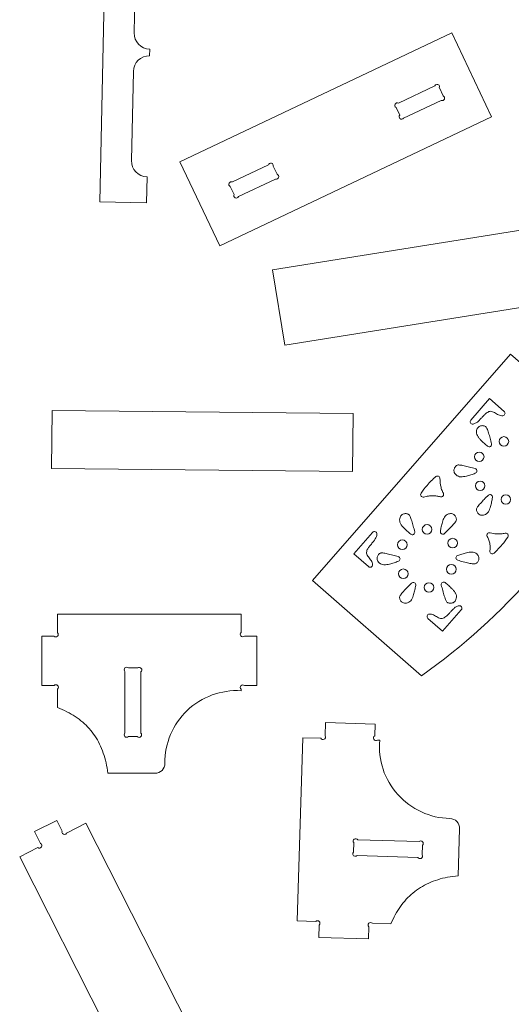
# Model space of a CAD drawing. Header units: millimetres. Extents: x -1373 to 2114, y -1259 to 1510.
# Tile 8 of 12: x 517 to 1013, y -261 to 735. Entities that reach past the tile are written whole.
import ezdxf

# ---------------------------------------------------------------- set-up
doc = ezdxf.new("R2010")
doc.units = ezdxf.units.MM

msp = doc.modelspace()

# ---------------------------------------------------------------- linework, layer by layer
at = {"color": 7, "linetype": 'Continuous', "lineweight": 15}
for p, q in [((597.69, 550.63), (604.21, 854.56)), ((634.36, 811.55), (632.43, 721.42)), ((678.66, 591), (953.2, 721.55)), ((993.53, 636.74), (953.2, 721.55)), ((648.05, 698.25), (648.19, 704.92)), ((631.6, 682.45), (629.66, 592.31)), ((936.03, 667.88), (899.39, 650.46)), ((944.52, 657.86), (940.68, 665.94)), ((904.47, 635.16), (942.5, 653.24)), ((896.99, 646.03), (900.62, 638.4)), ((718.99, 506.19), (993.53, 636.74)), ((718.99, 506.19), (678.66, 591)), ((768.02, 587.99), (731.67, 570.7)), ((776.75, 578.45), (772.87, 586.62)), ((644.86, 549.62), (645.42, 575.82)), ((737.8, 555.9), (775.16, 573.67)), ((729.43, 566.19), (733.27, 558.11)), ((644.86, 549.62), (597.69, 550.63)), ((772.28, 481.77), (1072.43, 530.04)), ((784.53, 405.65), (772.28, 481.77)), ((784.53, 405.65), (1084.67, 453.92)), ((812.55, 167.76), (1012.49, 396.76)), ((1122.67, 300.55), (1012.49, 396.76)), ((991.34, 351.71), (972.41, 330.04)), ((1006.18, 338.76), (991.34, 351.71)), ((548.92, 281.06), (549.49, 339.65)), ((549.49, 339.65), (853.47, 336.72)), ((852.91, 278.14), (853.47, 336.72)), ((548.92, 281.06), (852.91, 278.14)), ((873.25, 216.47), (854.33, 194.79)), ((854.33, 194.79), (869.17, 181.84)), ((922.73, 71.56), (812.55, 167.76)), ((555.13, 133.91), (740.41, 133.91)), ((555.13, 114.93), (555.13, 133.91)), ((740.41, 133.91), (740.41, 115.38)), ((929.12, 129.49), (943.96, 116.53)), ((943.96, 116.53), (962.88, 138.21)), ((539.13, 111.6), (551.35, 111.6)), ((539.13, 111.6), (539.13, 61.6)), ((743.74, 111.6), (756.41, 111.6)), ((756.41, 111.6), (756.41, 61.6)), ((623.15, 13.64), (623.15, 75.81)), ((626.69, 79.39), (636.03, 79.39)), ((639.15, 75.43), (639.15, 13.52)), ((539.13, 61.6), (551.49, 61.6)), ((743.81, 61.6), (756.41, 61.6)), ((555.13, 39.29), (555.13, 58.12)), ((740.41, 57.89), (740.41, 56.42)), ((825.34, 10.66), (825.76, 24.12)), ((825.76, 24.12), (875.74, 22.56)), ((875.37, 10.73), (875.74, 22.56)), ((635.61, 9.94), (626.57, 9.94)), ((797.19, -176.37), (802.96, 8.82)), ((802.96, 8.82), (820.92, 8.26)), ((878.08, 6.48), (880.42, 6.4)), ((653.44, -27.07), (605.84, -27.07)), ((554.16, -74.71), (531.86, -86.02)), ((559.62, -85.48), (554.16, -74.71)), ((583.69, -77.67), (564.21, -87.55)), ((735.67, -377.33), (583.69, -77.67)), ((531.86, -86.02), (537.97, -98.06)), ((961.16, -83.13), (959.68, -130.7)), ((854.21, -97.17), (853.91, -106.84)), ((920.22, -96.14), (858.29, -94.21)), ((535.19, -102.27), (516.8, -111.59)), ((923.3, -109.69), (923.61, -99.87)), ((668.78, -411.26), (516.8, -111.59)), ((857.67, -110.2), (918.88, -112.11)), ((815.81, -176.95), (797.19, -176.37)), ((891.77, -179.32), (873, -178.74)), ((819, -193.06), (819.39, -180.5)), ((868.97, -194.62), (869.36, -182.22)), ((819, -193.06), (868.97, -194.62))]:
    msp.add_line(p, q, dxfattribs=at)
for centre in [(1005.91, 308.4), (980.98, 292.89), (981.95, 263.55), (1007.85, 249.71), (928.27, 219.48), (954.17, 205.65), (903.34, 203.97), (904.31, 174.63), (952.78, 179.14), (930.21, 160.79)]:
    msp.add_circle(centre, 4.83, dxfattribs=at)
for centre, radius, start, end in [((648.59, 721.07), 16.16, 178.77117, 268.61232), ((647.75, 682.1), 16.16, 88.93002, 178.77117), ((938.35, 666.91), 2.52, 337.33913, 157.33913), ((943.51, 655.55), 2.52, 246.40537, 66.40537), ((898.19, 648.25), 2.52, 61.53528, 241.53528), ((902.55, 636.78), 2.52, 139.95403, 319.95403), ((645.82, 591.97), 16.16, 178.77117, 268.61232), ((770.44, 587.3), 2.52, 344.22361, 164.22361), ((775.96, 576.06), 2.52, 251.6134, 71.6134), ((730.55, 568.44), 2.52, 63.61186, 243.61186), ((735.53, 557), 2.52, 153.99883, 333.99883), ((1004.53, 336.87), 2.5, 277.41132, 48.87482), ((974.3, 328.39), 2.5, 138.87482, 280.16184), ((548.44, 600.15), 647.68, 305.30192, 332.44773), ((991.04, 305.44), 2.5, 230.00794, 13.6962), ((976.12, 278.53), 2.5, 290.00794, 73.6962), ((938.82, 270.96), 2.5, 359.00073, 130.00878), ((924.3, 254.61), 2.5, 146.49735, 285.98365), ((942.49, 254.83), 2.5, 255.72844, 26.72332), ((991.96, 252.15), 2.5, 350.00794, 133.6962), ((875.14, 214.83), 2.5, 357.5878, 138.87482), ((913.4, 216.52), 2.5, 230.00794, 13.6962), ((944.17, 217.05), 2.5, 170.00794, 313.6962), ((991.24, 213.6), 2.5, 75.35285, 208.94498), ((1007.79, 213.13), 2.5, 326.41876, 101.08771), ((898.48, 189.61), 2.5, 290.00794, 73.6962), ((960.01, 190.67), 2.5, 110.00794, 253.6962), ((994.24, 197.34), 2.5, 172.29222, 312.27953), ((870.81, 183.72), 2.5, 228.87482, 0.33833), ((914.32, 163.23), 2.5, 350.00794, 133.6962), ((945.08, 163.76), 2.5, 50.00794, 193.6962), ((961, 139.85), 2.5, 318.87482, 100.16184), ((930.76, 131.37), 2.5, 97.41132, 228.87482), ((553.24, 113.27), 2.52, 221.34652, 41.34652), ((742.07, 113.49), 2.52, 131.37522, 311.37522), ((624.92, 77.6), 2.52, 45.30343, 225.30343), ((637.59, 77.41), 2.52, 308.2687, 128.2687), ((553.31, 59.86), 2.52, 316.27683, 136.27683), ((742.11, 59.74), 2.52, 47.50301, 227.50301), ((736.26, -16.29), 72.82, 86.72981, 180.54356), ((624.86, 11.79), 2.52, 132.72415, 312.72415), ((637.38, 11.73), 2.52, 225.30357, 45.30357), ((823.13, 9.46), 2.52, 208.51816, 28.51816), ((876.72, 8.6), 2.52, 122.50933, 302.50933), ((952.96, -0.01), 72.82, 174.94567, 268.75941), ((653.44, -17.07), 10, 270, 0.54356), ((951.17, -82.81), 10, 358.21585, 88.75941), ((561.91, -86.51), 2.52, 155.70292, 335.70292), ((536.58, -100.17), 2.52, 236.52101, 56.52101), ((856.25, -95.69), 2.52, 35.97124, 215.97124), ((921.91, -98.01), 2.52, 312.28632, 132.28632), ((855.79, -108.52), 2.52, 138.19838, 318.19838), ((921.09, -110.9), 2.52, 208.68625, 28.68625), ((817.6, -178.73), 2.52, 315.19402, 135.19402), ((871.18, -180.48), 2.52, 43.71634, 223.71634)]:
    msp.add_arc(centre, radius, start, end, dxfattribs=at)
for points, knots in [([(974.74, 325.93), (975.77, 326.25), (977.9, 326.91), (980.55, 329.19), (982.85, 331.61), (984.95, 333.98), (986.89, 336), (988.79, 337.6), (990.69, 338.64), (992.63, 339), (994.6, 338.49), (996.51, 337.52), (998.48, 336.35), (1000.51, 335.24), (1002.64, 334.38), (1004.13, 334.39), (1004.86, 334.39)], [0, 0, 0, 0, 0.089867, 0.18497, 0.288142, 0.370836, 0.450315, 0.522965, 0.578434, 0.630124, 0.68434, 0.745154, 0.810502, 0.876356, 0.939451, 1, 1, 1, 1]), ([(978.3, 319.4), (978.22, 318.52), (978.05, 316.78), (979.04, 314.25), (980.57, 311.96), (982.92, 309.38), (985.89, 306.55), (988.27, 304.52), (989.43, 303.52)], [0, 0, 0, 0, 0.128678, 0.256059, 0.391913, 0.53684, 0.772198, 1, 1, 1, 1]), ([(988.08, 322.74), (987.83, 323.01), (987.29, 323.6), (986.08, 324.11), (984.67, 324.4), (983.12, 324.36), (981.54, 323.92), (980.08, 322.96), (978.87, 321.42), (978.5, 320.11), (978.3, 319.4)], [0, 0, 0, 0, 0.085664, 0.187468, 0.301646, 0.423351, 0.549587, 0.681686, 0.827287, 1, 1, 1, 1]), ([(993.47, 306.03), (992.99, 307.91), (992.05, 311.61), (990.74, 316.08), (989.62, 319.32), (988.9, 321.24), (988.32, 322.3), (988.08, 322.74)], [0, 0, 0, 0, 0.330737, 0.650352, 0.795003, 0.913961, 1, 1, 1, 1]), ([(959.65, 284.61), (959.29, 284.53), (958.51, 284.36), (957.46, 283.57), (956.5, 282.5), (955.77, 281.13), (955.36, 279.54), (955.46, 277.8), (956.19, 275.98), (957.14, 275.01), (957.66, 274.48)], [0, 0, 0, 0, 0.085667, 0.187462, 0.301649, 0.423355, 0.549588, 0.681684, 0.827287, 1, 1, 1, 1]), ([(976.82, 280.93), (974.95, 281.46), (971.28, 282.49), (966.75, 283.59), (963.39, 284.24), (961.36, 284.58), (960.16, 284.6), (959.65, 284.61)], [0, 0, 0, 0, 0.330737, 0.650349, 0.795, 0.913964, 1, 1, 1, 1]), ([(937.22, 272.88), (935.65, 271.49), (932.49, 268.71), (927.33, 263.17), (924.16, 258.72), (922.21, 255.99)], [0, 0, 0, 0, 0.277468, 0.555979, 1, 1, 1, 1]), ([(944.72, 255.95), (944.11, 257.28), (942.91, 259.9), (941.9, 263.8), (941.36, 267.49), (941.34, 269.77), (941.32, 270.92)], [0, 0, 0, 0, 0.280899, 0.558403, 0.77723, 1, 1, 1, 1]), ([(957.66, 274.48), (958.37, 273.96), (959.8, 272.95), (962.48, 272.54), (965.23, 272.73), (968.64, 273.47), (972.58, 274.63), (975.52, 275.67), (976.97, 276.18)], [0, 0, 0, 0, 0.12868, 0.256059, 0.391915, 0.536843, 0.772199, 1, 1, 1, 1]), ([(924.98, 252.2), (926.54, 252.58), (929.62, 253.33), (934.06, 253.53), (938.15, 253.23), (940.62, 252.68), (941.87, 252.41)], [0, 0, 0, 0, 0.279949, 0.556594, 0.775816, 1, 1, 1, 1]), ([(990.23, 253.96), (988.84, 252.6), (986.11, 249.94), (982.89, 246.57), (980.65, 243.98), (979.34, 242.4), (978.72, 241.37), (978.46, 240.93)], [0, 0, 0, 0, 0.330739, 0.65035, 0.795002, 0.913958, 1, 1, 1, 1]), ([(986.24, 234.14), (987.04, 234.5), (988.63, 235.23), (990.33, 237.35), (991.54, 239.82), (992.6, 243.15), (993.57, 247.13), (994.14, 250.21), (994.42, 251.72)], [0, 0, 0, 0, 0.128676, 0.25606, 0.391915, 0.536843, 0.7722, 1, 1, 1, 1]), ([(978.46, 240.93), (978.34, 240.58), (978.1, 239.82), (978.26, 238.51), (978.72, 237.15), (979.53, 235.82), (980.7, 234.69), (982.26, 233.9), (984.2, 233.62), (985.52, 233.96), (986.24, 234.14)], [0, 0, 0, 0, 0.085666, 0.187461, 0.301644, 0.423355, 0.549584, 0.681685, 0.827284, 1, 1, 1, 1]), ([(900.66, 230.47), (900.58, 229.6), (900.41, 227.86), (901.39, 225.33), (902.93, 223.04), (905.28, 220.46), (908.25, 217.63), (910.63, 215.6), (911.79, 214.6)], [0, 0, 0, 0, 0.128679, 0.25606, 0.391917, 0.536844, 0.772197, 1, 1, 1, 1]), ([(910.44, 233.82), (910.19, 234.09), (909.65, 234.68), (908.44, 235.19), (907.03, 235.48), (905.48, 235.44), (903.9, 234.99), (902.44, 234.04), (901.23, 232.5), (900.86, 231.19), (900.66, 230.47)], [0, 0, 0, 0, 0.085665, 0.187461, 0.30164, 0.423356, 0.549584, 0.681685, 0.827287, 1, 1, 1, 1]), ([(915.83, 217.11), (915.35, 218.99), (914.41, 222.68), (913.1, 227.16), (911.98, 230.39), (911.26, 232.32), (910.68, 233.37), (910.44, 233.82)], [0, 0, 0, 0, 0.330736, 0.65035, 0.795003, 0.913961, 1, 1, 1, 1]), ([(949.88, 235.06), (949.08, 234.69), (947.49, 233.97), (945.79, 231.85), (944.58, 229.37), (943.52, 226.05), (942.56, 222.06), (941.98, 218.99), (941.7, 217.48)], [0, 0, 0, 0, 0.128681, 0.256061, 0.391915, 0.536844, 0.7722, 1, 1, 1, 1]), ([(957.67, 228.26), (957.78, 228.61), (958.02, 229.38), (957.86, 230.68), (957.41, 232.05), (956.59, 233.37), (955.42, 234.51), (953.87, 235.3), (951.92, 235.57), (950.6, 235.24), (949.88, 235.06)], [0, 0, 0, 0, 0.085667, 0.187463, 0.301646, 0.423353, 0.549589, 0.681683, 0.827292, 1, 1, 1, 1]), ([(945.89, 215.24), (947.28, 216.59), (950.02, 219.25), (953.24, 222.63), (955.48, 225.21), (956.78, 226.8), (957.41, 227.83), (957.67, 228.26)], [0, 0, 0, 0, 0.3307357, 0.6503529, 0.7950053, 0.9139621, 1, 1, 1, 1]), ([(873.31, 183.74), (873.22, 184.46), (873.03, 185.93), (871.88, 187.93), (870.52, 189.79), (869.09, 191.58), (867.86, 193.35), (867.1, 195.23), (867.19, 197.2), (868.05, 199.46), (869.75, 201.97), (872.06, 204.72), (874.28, 207.32), (876.04, 209.8), (877.28, 212.18), (877.52, 213.88), (877.63, 214.72)], [0, 0, 0, 0, 0.060537, 0.123618, 0.189458, 0.254794, 0.315594, 0.369799, 0.421479, 0.476937, 0.570641, 0.673944, 0.778699, 0.856634, 0.929398, 1, 1, 1, 1]), ([(989.05, 212.39), (989.68, 211.1), (990.93, 208.56), (991.82, 204.69), (992.1, 201.05), (991.88, 198.81), (991.76, 197.67)], [0, 0, 0, 0, 0.2817128, 0.5572679, 0.7752333, 1, 1, 1, 1]), ([(1007.31, 215.59), (1005.86, 215.35), (1002.97, 214.89), (997.75, 214.83), (994.1, 215.57), (991.87, 216.02)], [0, 0, 0, 0, 0.284165, 0.562406, 1, 1, 1, 1]), ([(995.92, 195.49), (997.38, 196.87), (1000.28, 199.62), (1005.07, 204.97), (1008.05, 209.17), (1009.88, 211.75)], [0, 0, 0, 0, 0.279978, 0.559287, 1, 1, 1, 1]), ([(882.01, 195.69), (881.65, 195.61), (880.87, 195.44), (879.82, 194.65), (878.86, 193.57), (878.13, 192.21), (877.72, 190.62), (877.82, 188.88), (878.55, 187.06), (879.5, 186.08), (880.02, 185.55)], [0, 0, 0, 0, 0.085663, 0.187459, 0.301643, 0.423351, 0.549587, 0.681683, 0.827287, 1, 1, 1, 1]), ([(899.18, 192.01), (897.31, 192.53), (893.64, 193.57), (889.11, 194.67), (885.75, 195.32), (883.72, 195.66), (882.52, 195.68), (882.01, 195.69)], [0, 0, 0, 0, 0.330738, 0.650349, 0.795002, 0.913958, 1, 1, 1, 1]), ([(978.46, 194.72), (977.75, 195.23), (976.33, 196.25), (973.64, 196.66), (970.89, 196.47), (967.48, 195.73), (963.55, 194.57), (960.6, 193.53), (959.15, 193.02)], [0, 0, 0, 0, 0.12868, 0.256064, 0.391915, 0.536843, 0.772199, 1, 1, 1, 1]), ([(976.47, 184.58), (976.83, 184.66), (977.62, 184.83), (978.66, 185.62), (979.62, 186.7), (980.36, 188.07), (980.76, 189.65), (980.66, 191.39), (979.93, 193.21), (978.98, 194.19), (978.46, 194.72)], [0, 0, 0, 0, 0.0856677, 0.1874647, 0.3016458, 0.4233548, 0.5495892, 0.6816872, 0.8272896, 1, 1, 1, 1]), ([(880.02, 185.55), (880.73, 185.04), (882.16, 184.03), (884.84, 183.62), (887.59, 183.81), (891, 184.55), (894.94, 185.7), (897.88, 186.75), (899.33, 187.26)], [0, 0, 0, 0, 0.128677, 0.256059, 0.391916, 0.536844, 0.772199, 1, 1, 1, 1]), ([(959.31, 188.27), (961.17, 187.74), (964.84, 186.7), (969.38, 185.6), (972.73, 184.95), (974.76, 184.62), (975.97, 184.59), (976.47, 184.58)], [0, 0, 0, 0, 0.330735, 0.650352, 0.795002, 0.913958, 1, 1, 1, 1]), ([(912.59, 165.04), (911.2, 163.68), (908.47, 161.02), (905.25, 157.64), (903.01, 155.06), (901.7, 153.47), (901.08, 152.44), (900.82, 152.01)], [0, 0, 0, 0, 0.330735, 0.650351, 0.795004, 0.91396, 1, 1, 1, 1]), ([(908.6, 145.22), (909.4, 145.58), (910.99, 146.31), (912.69, 148.43), (913.9, 150.9), (914.96, 154.23), (915.93, 158.21), (916.5, 161.28), (916.78, 162.79)], [0, 0, 0, 0, 0.128681, 0.256061, 0.391915, 0.536843, 0.7722, 1, 1, 1, 1]), ([(942.65, 163.17), (943.13, 161.29), (944.07, 157.59), (945.38, 153.11), (946.5, 149.88), (947.22, 147.95), (947.8, 146.9), (948.05, 146.46)], [0, 0, 0, 0, 0.330738, 0.65035, 0.795003, 0.913961, 1, 1, 1, 1]), ([(957.82, 149.8), (957.91, 150.67), (958.07, 152.42), (957.09, 154.95), (955.55, 157.23), (953.2, 159.81), (950.23, 162.64), (947.86, 164.67), (946.69, 165.67)], [0, 0, 0, 0, 0.1286788, 0.2560603, 0.3919175, 0.5368444, 0.7721977, 1, 1, 1, 1]), ([(900.82, 152.01), (900.7, 151.66), (900.46, 150.9), (900.62, 149.59), (901.08, 148.23), (901.89, 146.9), (903.06, 145.76), (904.62, 144.98), (906.56, 144.7), (907.88, 145.04), (908.6, 145.22)], [0, 0, 0, 0, 0.085666, 0.187461, 0.301645, 0.423352, 0.549589, 0.681682, 0.827292, 1, 1, 1, 1]), ([(948.05, 146.46), (948.29, 146.19), (948.83, 145.59), (950.05, 145.08), (951.45, 144.79), (953.01, 144.83), (954.58, 145.28), (956.04, 146.23), (957.25, 147.78), (957.62, 149.09), (957.82, 149.8)], [0, 0, 0, 0, 0.085666, 0.187461, 0.301641, 0.423356, 0.549584, 0.681684, 0.827287, 1, 1, 1, 1]), ([(960.56, 142.31), (959.53, 141.99), (957.4, 141.33), (954.74, 139.06), (952.45, 136.63), (950.35, 134.27), (948.41, 132.25), (946.51, 130.64), (944.61, 129.61), (942.67, 129.25), (940.7, 129.75), (938.78, 130.73), (936.82, 131.9), (934.79, 133), (932.66, 133.87), (931.17, 133.86), (930.44, 133.85)], [0, 0, 0, 0, 0.089864, 0.18497, 0.288142, 0.370835, 0.450313, 0.522963, 0.578433, 0.630123, 0.684342, 0.745153, 0.810502, 0.876356, 0.939451, 1, 1, 1, 1]), ([(605.84, -27.07), (605.31, -23.51), (604.29, -16.57), (601.45, -6.67), (597.69, 2.43), (592.91, 10.73), (587.18, 18.16), (580.52, 24.73), (572.95, 30.45), (564.46, 35.43), (558.29, 37.98), (555.13, 39.29)], [0, 0, 0, 0, 0.122317, 0.238113, 0.348871, 0.456283, 0.562203, 0.66665, 0.773328, 0.883936, 1, 1, 1, 1]), ([(959.68, -130.7), (956.1, -131.12), (949.13, -131.93), (939.15, -134.45), (929.93, -137.93), (921.5, -142.44), (913.89, -147.94), (907.11, -154.39), (901.16, -161.78), (895.92, -170.11), (893.18, -176.2), (891.77, -179.32)], [0, 0, 0, 0, 0.122318, 0.238113, 0.348871, 0.456284, 0.562203, 0.66665, 0.773328, 0.883936, 1, 1, 1, 1])]:
    msp.add_open_spline(points, degree=3, knots=knots, dxfattribs=at)

doc.saveas('drawing.dxf')
